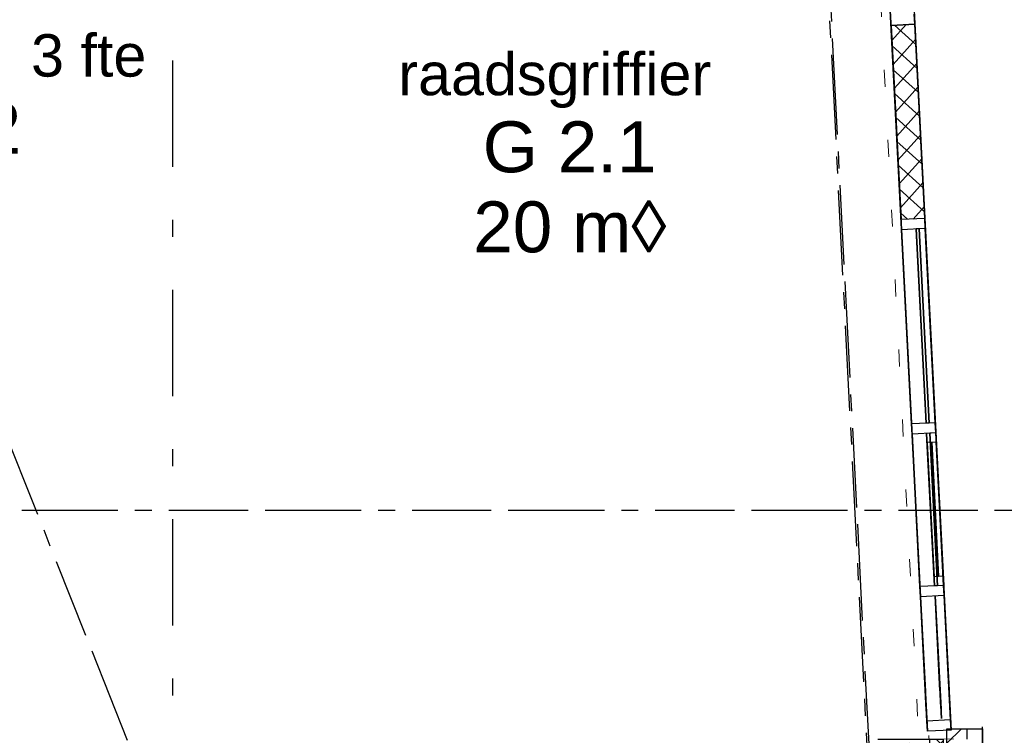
# Model space of a CAD drawing. Extents: x 1006 to 5197, y -24 to 263.
# Tile 94 of 124: x 1068.65 to 1074.45, y 1.37 to 5.59. Entities that reach past the tile are written whole.
import ezdxf
from ezdxf.enums import TextEntityAlignment as Align

# ---------------------------------------------------------------- set-up
doc = ezdxf.new("R2010")
doc.units = 0
doc.header["$MEASUREMENT"] = 0
for name, pattern in [('B0302', [1.2510000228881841, 0.6260000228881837, -0.3125, 0, -0.3125000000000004]), ('B0304', [0.6000000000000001, 0.5, -0.05, 0, -0.05]), ('B0602', [0.3125, 0, -0.3125]), ('B0701', [0.2341199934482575, 0.1559999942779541, -0.07811999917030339]), ('B0805', [1.3666666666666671, 0.5666666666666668, -0.1, 0.03333333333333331, -0.09999999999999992, 0.4666666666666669, -0.1000000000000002]), ('Wipeout_Contour', [1000, 0, -1000])]:
    doc.linetypes.add(name, pattern=pattern)
for name, color, linetype in [('21 Buitenwanden', 7, 'Continuous'), ('23 Vloeren', 7, 'Continuous'), ('28 Draagconstructies', 7, 'Continuous'), ('A Lijn doorsnede', 7, 'Continuous'), ('A Stramien', 7, 'Continuous'), ('T Tekst_dim 1_ 100', 7, 'Continuous'), ('Z Gebruiksopp', 7, 'Continuous')]:
    doc.layers.add(name, color=color, linetype=linetype)
doc.styles.add('GENERATED_STYLE_3', font='Arial')
doc.styles.add('GENERATED_STYLE_5', font='Arial')
doc.styles.get("Standard").update_dxf_attribs({"font": 'txt', "bigfont": 'BIGFONT.SHX'})
doc.dimstyles.new('GENERATED_STYLE__1', dxfattribs={"dimtxt": 0.25, "dimasz": 0.19, "dimexe": 0.18, "dimexo": 0, "dimgap": 0.09, "dimtad": 1, "dimdec": 0, "dimlfac": 1000, "dimzin": 0, "dimdsep": 46, "dimtxsty": 'Standard', "dimblk": 'ARROWHEAD_7', "dimblk1": 'ARROWHEAD_7', "dimblk2": 'ARROWHEAD_7', "dimcen": 0.09, "dimclrd": 7, "dimclre": 7, "dimclrt": 7, "dimadec": 1, "dimazin": 0, "dimtfac": 1, "dimtdec": 4, "dimtmove": 0, "dimatfit": 3, "dimfxl": 0, "dimtolj": 1, "dimtzin": 0, "dimarcsym": 0})
doc.dimstyles.new('GENERATED_STYLE__5', dxfattribs={"dimtxt": 0.1799999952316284, "dimasz": 0.19, "dimexe": 0.18, "dimexo": 0.04, "dimgap": 0.09, "dimtad": 1, "dimtih": 1, "dimtoh": 1, "dimdec": 0, "dimzin": 0, "dimdsep": 46, "dimtxsty": 'Standard', "dimblk": 'ARROWHEAD_9', "dimblk1": 'ARROWHEAD_9', "dimblk2": 'ARROWHEAD_9', "dimcen": 0.09, "dimclrd": 7, "dimclre": 7, "dimclrt": 7, "dimadec": 1, "dimazin": 0, "dimtfac": 1, "dimtdec": 4, "dimtmove": 0, "dimatfit": 3, "dimfxl": 0, "dimtolj": 1, "dimtzin": 0, "dimarcsym": 0})
doc.dimstyles.new('GENERATED_STYLE__6', dxfattribs={"dimtxt": 0.1799999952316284, "dimasz": 0.19, "dimexe": 0.18, "dimexo": 0, "dimgap": 0.09, "dimtad": 1, "dimtih": 1, "dimtoh": 1, "dimdec": 0, "dimlfac": 1000, "dimzin": 0, "dimdsep": 46, "dimtxsty": 'Standard', "dimblk": 'ARROWHEAD_7', "dimblk1": 'ARROWHEAD_7', "dimblk2": 'ARROWHEAD_7', "dimcen": 0.09, "dimclrd": 7, "dimclre": 7, "dimclrt": 7, "dimadec": 1, "dimazin": 0, "dimtfac": 1, "dimtdec": 4, "dimtmove": 0, "dimatfit": 3, "dimfxl": 0, "dimtolj": 1, "dimtzin": 0, "dimarcsym": 0})
pattern_1 = [(44.99999999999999, (988.2137332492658, 0), (-0.4596193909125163, 0.4596193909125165), []), (44.99999999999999, (988.1218093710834, 0.09192387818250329), (-0.4596193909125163, 0.4596193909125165), [])]
pattern_2 = [(0, (988.2137332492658, 0), (0, 0.6235383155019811), [0.06000000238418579, -0.300000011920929]), (0, (988.3937332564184, 0.311769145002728), (0, 0.6235383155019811), [0.06000000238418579, -0.300000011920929]), (60.00000000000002, (988.2137332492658, 0), (-0.540000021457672, 0.3117691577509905), [0.06000000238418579, -0.300000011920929]), (60.00000000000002, (988.573733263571, 0), (-0.540000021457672, 0.3117691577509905), [0.06000000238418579, -0.300000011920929]), (120, (988.27373325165, 0), (0.5400000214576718, 0.311769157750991), [0.0600000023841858, -0.300000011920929]), (120, (988.6337332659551, 0), (0.5400000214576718, 0.311769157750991), [0.0600000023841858, -0.300000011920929]), (0, (988.2137332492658, 0.06000000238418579), (0, 0.1200000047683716), [0, -0.1200000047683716, 0, -0.1800000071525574]), (45, (988.27373325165, 0.06000000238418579), (-0.08485281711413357, 0.08485281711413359), [0, -0.0900000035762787, 0, -0.1500000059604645])]
pattern_3 = [(45, (988.2137332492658, 0), (-0.05303300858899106, 0.05303300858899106), []), (135, (988.2137332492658, 0), (0.05303300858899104, 0.05303300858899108), [])]

# ---------------------------------------------------------------- blocks, each defined once
blk = doc.blocks.new('communicatie 3 fte_G 4.12_73_2', base_point=(1068.014664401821, 4.893068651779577))
at = {"linetype": 'Continuous', "lineweight": 0, "flags": 1}
for tag in ['ROOM_PERIM', 'ROOM_WALLS_SURF', 'ROOM_DOORS_SURF', 'ROOM_WINDS_SURF', 'ROOM_BASELEV', 'ROOM_HEIGHT', 'ROOM_NET_AREA', 'ROOM_REDUCED_AREA', 'ROOM_CALC_AREA', 'ROOM_VOLUME']:
    blk.add_attdef(tag, text='', height=2, dxfattribs=at).set_placement((1068.014664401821, 4.321640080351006), align=Align.BOTTOM_LEFT)
at = {"layer": 'Z Gebruiksopp'}
for tag, height, style, p in [('ROOM_NAME', 0.25, 'GENERATED_STYLE_5', (1066.46184043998, 5.179772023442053)), ('ROOM_NUMBER', 0.3, 'GENERATED_STYLE_3', (1067.397119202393, 4.710684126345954)), ('ROOM_AREA', 0.3, 'GENERATED_STYLE_3', (1067.455679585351, 4.239255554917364))]:
    blk.add_attdef(tag, text='', height=height, dxfattribs=dict(at, style=style)).set_placement(p, align=Align.BOTTOM_LEFT)
blk = doc.blocks.new('raadsgriffier_G 2.1_330_2', base_point=(1071.877896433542, 4.783275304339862))
at = {"linetype": 'Continuous', "lineweight": 0, "flags": 1}
for tag in ['ROOM_PERIM', 'ROOM_WALLS_SURF', 'ROOM_DOORS_SURF', 'ROOM_WINDS_SURF', 'ROOM_BASELEV', 'ROOM_HEIGHT', 'ROOM_NET_AREA', 'ROOM_REDUCED_AREA', 'ROOM_CALC_AREA', 'ROOM_VOLUME']:
    blk.add_attdef(tag, text='', height=2, dxfattribs=at).set_placement((1071.877896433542, 4.211846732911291), align=Align.BOTTOM_LEFT)
at = {"layer": 'Z Gebruiksopp'}
for tag, height, style, p in [('ROOM_NAME', 0.25, 'GENERATED_STYLE_5', (1070.877529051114, 5.06997867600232)), ('ROOM_NUMBER', 0.3, 'GENERATED_STYLE_3', (1071.37476021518, 4.60089077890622)), ('ROOM_AREA', 0.3, 'GENERATED_STYLE_3', (1071.318911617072, 4.129462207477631))]:
    blk.add_attdef(tag, text='', height=height, dxfattribs=dict(at, style=style)).set_placement(p, align=Align.BOTTOM_LEFT)
blk = doc.blocks.new('SSN_VLIESGEVEL 01 2DE-nieuw', base_point=(988.2137332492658, 0))
at = {"layer": '21 Buitenwanden', "linetype": 'Continuous'}
h = blk.add_hatch(dxfattribs=at)
h.set_pattern_fill('Raster_100_0002', color=256, style=0, pattern_type=2)
h.set_pattern_definition([(44.99999999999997, (979.79616948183, -0.07689038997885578), (-0.07071067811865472, 0.0707106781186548), []), (135, (979.79616948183, -0.07689038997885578), (0.07071067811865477, 0.07071067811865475), [])])
h.paths.add_polyline_path([(979.2130352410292, -0.14), (980.3630351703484, -0.14), (980.3630351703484, 0), (979.2130352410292, 0)], flags=0)
for p, q in [((1000.523411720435, 0), (976.1840547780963, 0)), ((976.1840547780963, 0), (976.1840547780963, -0.14)), ((976.5966668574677, 0), (976.1840547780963, 0)), ((976.1840547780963, 0), (976.2440547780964, 0)), ((976.1840547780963, 0), (976.1840547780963, -0.14)), ((976.2440547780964, 0), (976.9805540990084, 0)), ((976.2440547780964, 0), (976.2440547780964, -0.14)), ((976.9805540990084, 0), (976.255674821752, 0)), ((976.255674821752, 0), (976.408717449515, 0)), ((976.3102331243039, 0), (976.9805540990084, 0)), ((976.9805540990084, 0), (976.3209105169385, 0)), ((976.408717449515, 0), (976.9805540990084, 0)), ((976.9805540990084, 0), (976.4193948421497, 0)), ((976.4739531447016, 0), (976.9805540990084, 0)), ((976.9805540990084, 0), (976.4846305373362, 0)), ((1000.523411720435, 0), (976.5966668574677, 0)), ((976.646932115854, 0), (976.9805540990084, 0)), ((976.9805540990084, 0), (977.0405540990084, 0)), ((976.9805540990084, 0), (976.9805540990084, -0.14)), ((976.9805540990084, 0), (976.9805540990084, -0.14)), ((976.9805540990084, 0), (976.9805540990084, -0.14)), ((976.9805540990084, 0), (976.9805540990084, -0.14)), ((976.9805540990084, 0), (976.9805540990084, -0.14)), ((976.9805540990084, 0), (976.9805540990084, -0.14)), ((976.9805540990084, 0), (976.9805540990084, -0.14)), ((976.9805540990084, 0), (976.9805540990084, -0.14)), ((976.9805540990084, 0), (976.9805540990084, -0.14)), ((977.4919140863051, 0.0001), (977.0405540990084, 0.0001)), ((977.0405540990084, 0), (977.9432740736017, 0)), ((977.9432740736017, 0), (977.0405540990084, 0)), ((977.0405540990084, 0), (977.0405540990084, -0.05400000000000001)), ((977.0405540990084, 0), (977.0405540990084, -0.05400000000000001)), ((977.0405540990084, 0), (977.9432740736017, 0)), ((977.9432740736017, 0), (977.0405540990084, 0)), ((977.0405540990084, 0), (977.9432740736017, 0)), ((977.9432740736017, 0), (977.0405540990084, 0)), ((977.0405540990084, 0), (977.9432740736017, 0)), ((977.9432740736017, 0), (977.0405540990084, 0)), ((977.0405540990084, 0), (977.9432740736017, 0)), ((977.9432740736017, 0), (977.0405540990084, 0)), ((977.0405540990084, 0), (977.9432740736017, 0)), ((977.0405540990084, 0), (977.0405540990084, -0.14)), ((977.0405540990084, 0), (977.0405540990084, -0.14)), ((977.0405540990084, 0), (977.0405540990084, -0.14)), ((977.0405540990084, 0), (977.0405540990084, -0.14)), ((977.0405540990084, 0), (977.0405540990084, -0.14)), ((977.0405540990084, 0), (977.0405540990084, -0.14)), ((977.0405540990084, 0), (977.0405540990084, -0.14)), ((977.0405540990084, 0), (977.0405540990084, -0.14)), ((977.0405540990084, 0), (977.0405540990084, -0.14)), ((977.0945540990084, 0), (977.8892740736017, 0)), ((977.8892740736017, 0), (977.0945540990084, 0)), ((977.0945540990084, 0), (977.0945540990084, -0.05400000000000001)), ((977.0945540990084, 0), (977.0945540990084, -0.05400000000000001)), ((977.4919140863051, 0.0001), (977.9432740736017, 0.0001)), ((977.8892740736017, 0), (977.8892740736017, -0.05400000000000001)), ((977.8892740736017, 0), (977.8892740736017, -0.05400000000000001)), ((977.9432740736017, 0), (977.9432740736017, -0.05400000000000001)), ((977.9432740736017, 0), (977.9432740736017, -0.05400000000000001)), ((977.9432740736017, 0), (978.0032740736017, 0)), ((977.9432740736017, 0), (977.9432740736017, -0.14)), ((977.9432740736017, 0), (977.9432740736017, -0.14)), ((977.9432740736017, 0), (977.9432740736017, -0.14)), ((977.9432740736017, 0), (977.9432740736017, -0.14)), ((977.9432740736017, 0), (977.9432740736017, -0.14)), ((977.9432740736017, 0), (977.9432740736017, -0.14)), ((977.9432740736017, 0), (977.9432740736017, -0.14)), ((977.9432740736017, 0), (977.9432740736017, -0.14)), ((977.9432740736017, 0), (977.9432740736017, -0.14)), ((978.0032740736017, 0), (979.1530352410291, 0)), ((978.0032740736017, 0), (979.1530352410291, 0)), ((979.1530352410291, 0), (978.0032740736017, 0)), ((979.1530352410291, 0), (978.0032740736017, 0)), ((978.0032740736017, 0), (979.1530352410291, 0)), ((979.1530352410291, 0), (978.0032740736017, 0)), ((978.0032740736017, 0), (979.1530352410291, 0)), ((979.1530352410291, 0), (978.0032740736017, 0)), ((978.0032740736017, 0), (979.1530352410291, 0)), ((978.0032740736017, 0), (978.0032740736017, -0.14)), ((978.0032740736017, 0), (978.0032740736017, -0.14)), ((978.0032740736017, 0), (978.0032740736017, -0.14)), ((978.0032740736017, 0), (978.0032740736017, -0.14)), ((978.0032740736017, 0), (978.0032740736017, -0.14)), ((978.0032740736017, 0), (978.0032740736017, -0.14)), ((978.0032740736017, 0), (978.0032740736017, -0.14)), ((978.0032740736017, 0), (978.0032740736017, -0.14)), ((978.0032740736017, 0), (978.0032740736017, -0.14)), ((979.1530352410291, 0), (979.2130352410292, 0)), ((979.1530352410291, 0), (979.1530352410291, -0.14)), ((979.1530352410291, 0), (979.1530352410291, -0.14)), ((979.1530352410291, 0), (979.1530352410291, -0.14)), ((979.1530352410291, 0), (979.1530352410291, -0.14)), ((979.1530352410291, 0), (979.1530352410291, -0.14)), ((979.1530352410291, 0), (979.1530352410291, -0.14)), ((979.1530352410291, 0), (979.1530352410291, -0.14)), ((979.1530352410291, 0), (979.1530352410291, -0.14)), ((979.1530352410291, 0), (979.1530352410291, -0.14)), ((980.3630351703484, 0), (979.2130352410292, 0)), ((979.2130352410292, 0), (979.2130352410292, -0.14)), ((979.2130352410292, 0), (980.3630351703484, 0)), ((980.3630351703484, 0), (979.2130352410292, 0)), ((979.2130352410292, 0), (980.3630351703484, 0)), ((979.2130352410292, 0), (980.3630351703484, 0)), ((980.3630351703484, 0), (979.2130352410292, 0)), ((980.3630351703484, 0), (979.2130352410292, 0)), ((979.2130352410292, 0), (980.3630351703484, 0)), ((979.2130352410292, 0), (980.3630351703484, 0)), ((980.3630351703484, 0), (979.2130352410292, 0)), ((979.2130352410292, 0), (979.2130352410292, -0.14)), ((979.2130352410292, 0), (979.2130352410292, -0.14)), ((979.2130352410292, 0), (979.2130352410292, -0.14)), ((979.2130352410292, 0), (979.2130352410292, -0.14)), ((979.2130352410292, 0), (979.2130352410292, -0.14)), ((979.2130352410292, 0), (979.2130352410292, -0.14)), ((979.2130352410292, 0), (979.2130352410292, -0.14)), ((979.2130352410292, 0), (979.2130352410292, -0.14)), ((979.2130352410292, 0), (979.2130352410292, -0.14)), ((980.3630351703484, -0.14), (980.3630351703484, 0)), ((980.3630351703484, 0), (980.4230351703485, 0)), ((980.3630351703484, 0), (980.3630351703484, -0.14)), ((980.3630351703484, 0), (980.3630351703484, -0.14)), ((980.3630351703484, 0), (980.3630351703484, -0.14)), ((980.3630351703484, 0), (980.3630351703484, -0.14)), ((980.3630351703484, 0), (980.3630351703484, -0.14)), ((980.3630351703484, 0), (980.3630351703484, -0.14)), ((980.3630351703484, 0), (980.3630351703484, -0.14)), ((980.3630351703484, 0), (980.3630351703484, -0.14)), ((980.3630351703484, 0), (980.3630351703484, -0.14)), ((976.408717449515, -0.053), (976.255674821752, -0.053)), ((976.255674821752, -0.053), (976.9805540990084, -0.053)), ((976.255674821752, -0.053), (976.255674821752, -0.054)), ((976.408717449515, -0.054), (976.255674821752, -0.054)), ((976.255674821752, -0.054), (976.9805540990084, -0.054)), ((976.9805540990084, -0.053), (976.3102331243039, -0.053)), ((976.9805540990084, -0.054), (976.3102331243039, -0.054)), ((976.3209105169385, -0.053), (976.9805540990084, -0.053)), ((976.3209105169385, -0.054), (976.9805540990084, -0.054)), ((976.9805540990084, -0.053), (976.408717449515, -0.053)), ((976.9805540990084, -0.054), (976.408717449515, -0.054)), ((976.4193948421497, -0.053), (976.9805540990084, -0.053)), ((976.4193948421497, -0.054), (976.9805540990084, -0.054)), ((976.9805540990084, -0.053), (976.4739531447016, -0.053)), ((976.9805540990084, -0.054), (976.4739531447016, -0.054)), ((976.4846305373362, -0.053), (976.9805540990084, -0.053)), ((976.4846305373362, -0.054), (976.9805540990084, -0.054)), ((976.9805540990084, -0.053), (976.646932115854, -0.053)), ((976.9805540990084, -0.054), (976.646932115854, -0.054)), ((976.9805540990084, -0.053), (976.9805540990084, -0.054)), ((976.9805540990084, -0.053), (976.9805540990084, -0.054)), ((976.9805540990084, -0.053), (976.9805540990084, -0.054)), ((976.9805540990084, -0.053), (976.9805540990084, -0.054)), ((976.9805540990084, -0.053), (976.9805540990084, -0.054)), ((976.9805540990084, -0.053), (976.9805540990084, -0.054)), ((976.9805540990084, -0.053), (976.9805540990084, -0.054)), ((976.9805540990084, -0.053), (976.9805540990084, -0.054)), ((977.0405540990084, -0.036), (977.9432740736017, -0.036)), ((977.9432740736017, -0.036), (977.0405540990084, -0.036)), ((977.0405540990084, -0.036), (977.0405540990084, -0.054)), ((977.0405540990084, -0.036), (977.0405540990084, -0.054)), ((977.0405540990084, -0.054), (977.9432740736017, -0.054)), ((977.9432740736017, -0.054), (977.0405540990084, -0.054)), ((977.0405540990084, -0.054), (977.0405540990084, -0.0541)), ((977.0405540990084, -0.054), (977.0405540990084, -0.0541)), ((977.0405540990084, -0.05400000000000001), (977.9432740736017, -0.05400000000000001)), ((977.9432740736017, -0.05400000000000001), (977.0405540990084, -0.05400000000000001)), ((977.0405540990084, -0.054), (977.9432740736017, -0.054)), ((977.9432740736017, -0.054), (977.0405540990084, -0.054)), ((977.0405540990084, -0.054), (977.9432740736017, -0.054)), ((977.9432740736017, -0.054), (977.0405540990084, -0.054)), ((977.0405540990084, -0.054), (977.0405540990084, -0.0541)), ((977.0405540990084, -0.054), (977.0405540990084, -0.0541)), ((977.0405540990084, -0.0541), (977.9432740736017, -0.0541)), ((977.9432740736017, -0.0541), (977.0405540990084, -0.0541)), ((977.0405540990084, -0.0541), (977.9432740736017, -0.0541)), ((977.9432740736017, -0.0541), (977.0405540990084, -0.0541)), ((977.0945540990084, -0.027), (977.8892740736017, -0.027)), ((977.8892740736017, -0.027), (977.0945540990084, -0.027)), ((977.0945540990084, -0.05400000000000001), (977.8892740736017, -0.05400000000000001)), ((977.8892740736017, -0.05400000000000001), (977.0945540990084, -0.05400000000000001)), ((977.9432740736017, -0.036), (977.9432740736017, -0.054)), ((977.9432740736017, -0.036), (977.9432740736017, -0.054)), ((977.9432740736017, -0.054), (977.9432740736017, -0.0541)), ((977.9432740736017, -0.054), (977.9432740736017, -0.0541)), ((977.9432740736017, -0.054), (977.9432740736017, -0.0541)), ((977.9432740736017, -0.054), (977.9432740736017, -0.0541)), ((978.0032740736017, -0.036), (979.1532740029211, -0.036)), ((979.1532740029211, -0.036), (978.0032740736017, -0.036)), ((978.0032740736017, -0.036), (978.0032740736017, -0.054)), ((978.0032740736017, -0.036), (978.0032740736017, -0.054)), ((978.0032740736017, -0.054), (979.1530352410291, -0.054)), ((979.1530352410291, -0.054), (978.0032740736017, -0.054)), ((978.0032740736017, -0.054), (978.0032740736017, -0.0541)), ((978.0032740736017, -0.054), (978.0032740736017, -0.0541)), ((978.0032740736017, -0.054), (979.1530352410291, -0.054)), ((979.1530352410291, -0.054), (978.0032740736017, -0.054)), ((978.0032740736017, -0.054), (978.0032740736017, -0.0541)), ((978.0032740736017, -0.054), (978.0032740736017, -0.0541)), ((978.0032740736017, -0.054), (979.1532740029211, -0.054)), ((979.1532740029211, -0.054), (978.0032740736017, -0.054)), ((978.0032740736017, -0.054), (979.1532740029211, -0.054)), ((979.1532740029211, -0.054), (978.0032740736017, -0.054)), ((978.0032740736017, -0.054), (978.0032740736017, -0.0541)), ((978.0032740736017, -0.054), (978.0032740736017, -0.0541)), ((978.0032740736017, -0.0541), (979.1530352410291, -0.0541)), ((979.1530352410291, -0.0541), (978.0032740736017, -0.0541)), ((978.0032740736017, -0.0541), (979.1530352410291, -0.0541)), ((979.1530352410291, -0.0541), (978.0032740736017, -0.0541)), ((978.0032740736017, -0.0541), (979.1532740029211, -0.0541)), ((979.1532740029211, -0.0541), (978.0032740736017, -0.0541)), ((979.1530352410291, -0.054), (979.1530352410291, -0.0541)), ((979.1530352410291, -0.054), (979.1530352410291, -0.0541)), ((979.1530352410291, -0.054), (979.1530352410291, -0.0541)), ((979.1530352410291, -0.054), (979.1530352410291, -0.0541)), ((979.1532740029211, -0.036), (979.1532740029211, -0.054)), ((979.1532740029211, -0.036), (979.1532740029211, -0.054)), ((979.1532740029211, -0.054), (979.1532740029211, -0.0541)), ((979.1532740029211, -0.054), (979.1532740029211, -0.0541)), ((976.1840547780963, -0.14), (1000.523411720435, -0.14)), ((976.5966668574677, -0.14), (976.1840547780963, -0.14)), ((976.1840547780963, -0.14), (976.2440547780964, -0.14)), ((976.2440547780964, -0.14), (976.9805540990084, -0.14)), ((976.9805540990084, -0.14), (976.255674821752, -0.14)), ((976.255674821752, -0.14), (976.408717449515, -0.14)), ((976.3102331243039, -0.14), (976.9805540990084, -0.14)), ((976.9805540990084, -0.14), (976.3209105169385, -0.14)), ((976.408717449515, -0.14), (976.9805540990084, -0.14)), ((976.9805540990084, -0.14), (976.4193948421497, -0.14)), ((976.4739531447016, -0.14), (976.9805540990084, -0.14)), ((976.9805540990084, -0.14), (976.4846305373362, -0.14)), ((1000.523411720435, -0.14), (976.5966668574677, -0.14)), ((976.646932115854, -0.14), (976.9805540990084, -0.14)), ((976.9805540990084, -0.14), (977.0405540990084, -0.14)), ((977.0405540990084, -0.14), (977.9432740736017, -0.14)), ((977.9432740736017, -0.14), (977.0405540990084, -0.14)), ((977.0405540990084, -0.14), (977.9432740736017, -0.14)), ((977.9432740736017, -0.14), (977.0405540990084, -0.14)), ((977.0405540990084, -0.14), (977.9432740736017, -0.14)), ((977.9432740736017, -0.14), (977.0405540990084, -0.14)), ((977.0405540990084, -0.14), (977.9432740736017, -0.14)), ((977.9432740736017, -0.14), (977.0405540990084, -0.14)), ((977.0405540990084, -0.14), (977.9432740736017, -0.14)), ((977.9432740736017, -0.14), (978.0032740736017, -0.14)), ((978.0032740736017, -0.14), (979.1530352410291, -0.14)), ((978.0032740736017, -0.14), (979.1530352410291, -0.14)), ((979.1530352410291, -0.14), (978.0032740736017, -0.14)), ((979.1530352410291, -0.14), (978.0032740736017, -0.14)), ((978.0032740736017, -0.14), (979.1530352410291, -0.14)), ((979.1530352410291, -0.14), (978.0032740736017, -0.14)), ((978.0032740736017, -0.14), (979.1530352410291, -0.14)), ((979.1530352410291, -0.14), (978.0032740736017, -0.14)), ((978.0032740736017, -0.14), (979.1530352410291, -0.14)), ((979.1530352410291, -0.14), (979.2130352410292, -0.14)), ((979.2130352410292, -0.14), (980.3630351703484, -0.14)), ((979.2130352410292, -0.14), (980.3630351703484, -0.14)), ((980.3630351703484, -0.14), (979.2130352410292, -0.14)), ((979.2130352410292, -0.14), (980.3630351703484, -0.14)), ((979.2130352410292, -0.14), (980.3630351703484, -0.14)), ((980.3630351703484, -0.14), (979.2130352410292, -0.14)), ((980.3630351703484, -0.14), (979.2130352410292, -0.14)), ((979.2130352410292, -0.14), (980.3630351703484, -0.14)), ((979.2130352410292, -0.14), (980.3630351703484, -0.14)), ((980.3630351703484, -0.14), (979.2130352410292, -0.14)), ((980.3630351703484, -0.14), (980.4230351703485, -0.14))]:
    blk.add_line(p, q, dxfattribs=at)
blk = doc.blocks.new('WALL_472_2', base_point=(1072.88504505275, 25.64928061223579))
at = {"layer": '21 Buitenwanden', "linetype": 'Continuous', "xscale": -0.9964737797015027, "rotation": 272.9521403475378}
blk.add_blockref('SSN_VLIESGEVEL 01 2DE-nieuw', (1073.517960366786, 13.37639521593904), dxfattribs=at)
blk = doc.blocks.new('214 bankhoek 3 - 2de verdieping_2229_2', base_point=(1073.905081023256, 0.8605809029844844))
at = {"color": 254, "linetype": 'Wipeout_Contour', "lineweight": 0, "ltscale": 6444.459225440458}
blk.add_wipeout([(1073.905081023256, 0.8605809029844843), (1074.3393482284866, 0.8605809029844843), (1074.3393482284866, 1.4233391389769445), (1074.2296496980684, 1.4233391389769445), (1074.2296496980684, 1.3502540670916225), (1073.905081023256, 1.3502540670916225)], dxfattribs=at).dxf.layer = '28 Draagconstructies'
at = {"layer": '28 Draagconstructies', "linetype": 'Continuous'}
blk.add_line((1074.229649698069, 1.413003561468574), (1074.320546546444, 1.413003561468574), dxfattribs=at)
at = {"color": 254, "linetype": 'Wipeout_Contour', "lineweight": 0, "ltscale": 4296.051643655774}
blk.add_wipeout([(1074.320546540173, 1.3502540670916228), (1073.7038394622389, 1.3502540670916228), (1073.7038394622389, 0.873003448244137), (1074.320546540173, 0.873003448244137)], dxfattribs=at).dxf.layer = '28 Draagconstructies'
at = {"layer": '28 Draagconstructies', "linetype": 'Continuous'}
h = blk.add_hatch(dxfattribs=at)
h.set_pattern_fill('13_45gr_isolatie_0002', color=256, style=0, pattern_type=2)
h.set_pattern_definition(pattern_3)
h.paths.add_polyline_path([(1073.703839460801, 1.005008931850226), (1074.150505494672, 1.005008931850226), (1074.150505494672, 1.350254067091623), (1074.07054643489, 1.350254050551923), (1074.070546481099, 1.126860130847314), (1073.703839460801, 1.126860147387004)], flags=0)
h = blk.add_hatch(dxfattribs=at)
h.set_pattern_fill('11_Constructie_beton_0002', color=256, style=0, pattern_type=2)
h.set_pattern_definition(pattern_2)
h.paths.add_polyline_path([(1073.70383945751, 1.126860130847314), (1074.070546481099, 1.126860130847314), (1074.070546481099, 1.350254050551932), (1073.70383945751, 1.350254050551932)], flags=0)
h = blk.add_hatch(dxfattribs=at)
h.set_pattern_fill('13_45gr_isolatie_0002', color=256, style=0, pattern_type=2)
h.set_pattern_definition(pattern_3)
h.paths.add_polyline_path([(1074.070546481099, 1.143657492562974), (1074.150505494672, 1.143657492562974), (1074.150505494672, 1.308071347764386), (1074.070546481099, 1.308071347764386)], flags=0)
for p, q in [((1074.229649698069, 1.321730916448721), (1074.229649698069, 1.413003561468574)), ((1074.150505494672, 1.350254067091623), (1073.70383945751, 1.350254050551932)), ((1073.919936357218, 1.350254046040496), (1073.703839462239, 1.350254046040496)), ((1074.070546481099, 1.126860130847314), (1074.070546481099, 1.350254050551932)), ((1074.150505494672, 1.350254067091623), (1074.150505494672, 1.005008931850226)), ((1074.320546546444, 1.126860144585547), (1074.320546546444, 1.350254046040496)), ((1074.229649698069, 0.9643918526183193), (1074.229649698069, 1.321730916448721)), ((1074.070546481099, 1.126860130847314), (1073.703839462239, 1.126860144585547)), ((1073.937752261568, 1.005008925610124), (1073.703839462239, 1.005008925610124)), ((1074.150505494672, 1.005008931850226), (1073.703839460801, 1.005008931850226)), ((1074.320546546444, 0.9643918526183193), (1074.320546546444, 1.005008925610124)), ((1073.703839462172, 0.9643918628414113), (1074.229649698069, 0.9643918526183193)), ((1073.703839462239, 0.9643918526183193), (1073.939848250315, 0.9643918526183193))]:
    blk.add_line(p, q, dxfattribs=at)
at = {"layer": '28 Draagconstructies', "linetype": 'B0701'}
for p, q in [((1074.320546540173, 1.375295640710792), (1074.320546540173, 1.423339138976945)), ((1074.320546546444, 1.350254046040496), (1074.320546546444, 1.375295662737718))]:
    blk.add_line(p, q, dxfattribs=at)
at = {"layer": '28 Draagconstructies', "color": 255, "linetype": 'B0602', "lineweight": 0}
for p, q in [((1073.866003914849, 1.126381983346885), (1073.8527912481, 1.382423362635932)), ((1073.703839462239, 1.126708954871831), (1073.866003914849, 1.126381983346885))]:
    blk.add_line(p, q, dxfattribs=at)
at = {"color": 254, "linetype": 'Wipeout_Contour', "lineweight": 0, "ltscale": 4296.453119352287}
blk.add_wipeout([(1074.3205465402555, 0.8730034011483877), (1073.905081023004, 0.8730034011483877), (1073.905081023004, 0.860580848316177), (1074.3205465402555, 0.860580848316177)], dxfattribs=at).dxf.layer = '28 Draagconstructies'
at = {"layer": '28 Draagconstructies', "linetype": 'Continuous'}
h = blk.add_hatch(dxfattribs=at)
h.set_pattern_fill('10_Baksteen_0002', color=256, style=0, pattern_type=2)
h.set_pattern_definition(pattern_1)
h.paths.add_polyline_path([(1073.703839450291, 0.8730034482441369), (1074.320546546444, 0.8730034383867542), (1074.320546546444, 1.413003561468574), (1074.229649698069, 1.413003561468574), (1074.229649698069, 1.321730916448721), (1074.229649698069, 0.9643918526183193), (1073.703839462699, 0.9643918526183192)], flags=0)
h = blk.add_hatch(dxfattribs=at)
h.set_pattern_fill('10_Baksteen_0002', color=256, style=0, pattern_type=2)
h.set_pattern_definition(pattern_1)
h.paths.add_polyline_path([(1073.703839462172, 0.8730034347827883), (1073.944564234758, 0.8730034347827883), (1073.939848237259, 0.9643918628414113), (1073.703839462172, 0.9643918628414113)], flags=0)
at = {"layer": '28 Draagconstructies', "color": 255, "linetype": 'B0602', "lineweight": 0}
blk.add_line((1074.03080063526, 0.8605809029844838), (1074.001759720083, 1.423339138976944), dxfattribs=at)
at = {"layer": '28 Draagconstructies', "linetype": 'Continuous'}
for p, q in [((1074.320546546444, 1.413003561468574), (1074.320546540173, 0.8730034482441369)), ((1074.320546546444, 0.8730034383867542), (1074.320546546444, 0.9643918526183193)), ((1073.703839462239, 0.8730034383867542), (1073.944564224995, 0.8730034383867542)), ((1073.944564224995, 0.8730034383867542), (1074.094763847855, 0.8730034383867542)), ((1074.094763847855, 0.8730034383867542), (1074.320546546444, 0.8730034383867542)), ((1074.320546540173, 0.8605809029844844), (1074.320546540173, 0.8730034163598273))]:
    blk.add_line(p, q, dxfattribs=at)
blk = doc.blocks.new('*D350', base_point=(988.2137332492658, 0))
at = {"layer": 'A Stramien', "linetype": 'Continuous'}
for p, q in [((1053.831204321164, 30.61801776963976), (1057.176893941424, 31.94706290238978)), ((1047.139825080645, 27.95992750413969), (1053.831204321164, 30.61801776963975))]:
    blk.add_line(p, q, dxfattribs=at)
blk.add_circle((1053.784736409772, 30.59955880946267), 0.05, dxfattribs=at)
at = {"layer": 'A Stramien', "insert": (1054.963057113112, 31.3904395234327), "char_height": 0.25, "attachment_point": 1, "rotation": 21.665005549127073}
blk.add_mtext('{3.600}', dxfattribs=at)
blk = doc.blocks.new('ARROWHEAD_7')
at = {"color": 0, "linetype": 'Continuous', "lineweight": 0}
for p, q in [((0, 0), (-1, 0)), ((-0.25, 0), (0.25, 0)), ((0, -0.25), (0, 0.25))]:
    blk.add_line(p, q, dxfattribs=at)
blk.add_circle((0, 0), 0.25, dxfattribs=at)
blk = doc.blocks.new('*D351', base_point=(988.2137332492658, 0))
at = {"layer": 'A Stramien', "linetype": 'Continuous'}
for p, q in [((1063.891026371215, 34.41243953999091), (1063.752584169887, 34.76094887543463)), ((1063.775337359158, 34.56823524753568), (1063.914741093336, 34.62361212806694)), ((1057.176893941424, 31.94706290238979), (1063.775337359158, 34.56823524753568)), ((1057.199647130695, 31.75434927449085), (1057.061204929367, 32.10285860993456)), ((1053.831204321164, 30.61801776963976), (1057.176893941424, 31.94706290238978))]:
    blk.add_line(p, q, dxfattribs=at)
for centre in [(1063.821805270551, 34.58669420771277), (1057.130426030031, 31.9286039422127)]:
    blk.add_circle(centre, 0.05, dxfattribs=at)
at = {"layer": 'A Stramien', "insert": (1059.981591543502, 33.38400722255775), "char_height": 0.25, "attachment_point": 1, "rotation": 21.665005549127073}
blk.add_mtext('{7.200}', dxfattribs=at)
blk = doc.blocks.new('*D450', base_point=(988.2137332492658, 0))
at = {"layer": 'T Tekst_dim 1_ 100', "linetype": 'Continuous'}
for p, q in [((1088.889913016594, 36.84971496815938), (1088.822902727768, 36.72517733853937)), ((1088.889913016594, 36.84971496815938), (1089.014450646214, 36.78270467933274)), ((1089.014450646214, 36.78270467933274), (1088.822902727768, 36.72517733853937)), ((1089.409875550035, 36.47643856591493), (1089.306555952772, 36.57300492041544)), ((1089.313309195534, 36.37311896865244), (1089.306555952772, 36.57300492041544)), ((1089.409875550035, 36.47643856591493), (1089.313309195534, 36.37311896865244))]:
    blk.add_line(p, q, dxfattribs=at)
blk.add_arc((1089.344388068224, 36.93400062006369), 0.4622246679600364, 202.9265008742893, 265.7250502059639, dxfattribs=at)
at = {"layer": 'T Tekst_dim 1_ 100', "insert": (1088.680270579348, 36.41229200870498), "char_height": 0.1799999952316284, "attachment_point": 1, "style": 'GENERATED_STYLE_3'}
blk.add_mtext('{87,6°}', dxfattribs=at)
blk = doc.blocks.new('ARROWHEAD_9')
at = {"color": 0, "linetype": 'Continuous', "lineweight": 0}
blk.add_line((0, 0), (-1, 0), dxfattribs=at)
at = {"color": 0, "linetype": 'Continuous', "lineweight": 0, "flags": 128}
blk.add_lwpolyline([(-0.525, 0.525), (0, 0), (-0.525, -0.525)], close=True, dxfattribs=at)
blk = doc.blocks.new('CUTPLANE_7_2', base_point=(1075.991642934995, -1.39425892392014))
at = {"layer": 'A Lijn doorsnede', "linetype": 'B0304'}
blk.add_line((1073.784594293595, -1.507320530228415), (1072.294462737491, 27.58118204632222), dxfattribs=at)
blk = doc.blocks.new('SLAB_488_2', base_point=(1057.110028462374, 23.50168464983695))
at = {"layer": '23 Vloeren', "color": 255, "linetype": 'B0602', "lineweight": 0, "flags": 128}
blk.add_lwpolyline([(1057.110028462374, 23.50168464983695), (1030.654267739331, 12.72491756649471), (1030.654267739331, 0.2500000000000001), (1042.726232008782, 0.2500323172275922), (1042.726378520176, 1.64999031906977), (1043.620062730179, 1.649903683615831), (1043.620062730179, 5.283248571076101), (1046.180062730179, 5.283248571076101), (1046.180062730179, 1.649919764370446), (1065.992114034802, 1.650008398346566), (1065.992114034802, 0.8500267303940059), (1073.970906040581, 0.8500267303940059), (1072.304830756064, 33.13542846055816), (1055.875649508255, 26.60906509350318)], close=True, dxfattribs=at)
blk = doc.blocks.new('Gevelhoek-vliesgevel as 11-W 2de verd_2231_2', base_point=(1074.341086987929, 1.382423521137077))
at = {"layer": '21 Buitenwanden', "linetype": 'Continuous'}
blk.add_line((1074.110573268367, 1.413003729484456), (1074.320546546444, 1.413003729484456), dxfattribs=at)
at = {"color": 254, "linetype": 'Wipeout_Contour', "lineweight": 0, "ltscale": 4296.051643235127}
blk.add_wipeout([(1074.3205465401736, 1.3502542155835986), (1073.70383925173, 1.3502542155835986), (1073.70383925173, 0.873003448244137), (1074.3205465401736, 0.8730034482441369)], dxfattribs=at).dxf.layer = '21 Buitenwanden'
at = {"layer": '21 Buitenwanden', "linetype": 'Continuous'}
h = blk.add_hatch(dxfattribs=at)
h.set_pattern_fill('10_Baksteen_0002', color=256, style=0, pattern_type=2)
h.set_pattern_definition(pattern_1)
h.paths.add_polyline_path([(1073.703839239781, 0.8730034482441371), (1074.320546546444, 0.8730034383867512), (1074.320546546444, 1.413003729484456), (1074.110573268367, 1.413003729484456), (1074.110573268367, 1.321731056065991), (1074.229649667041, 1.321731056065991), (1074.229649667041, 0.9643918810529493), (1073.703839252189, 0.9643918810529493)], flags=0)
h = blk.add_hatch(dxfattribs=at)
h.set_pattern_fill('13_45gr_isolatie_0002', color=256, style=0, pattern_type=2)
h.set_pattern_definition(pattern_3)
h.paths.add_polyline_path([(1073.703839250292, 1.005008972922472), (1074.089261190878, 1.005008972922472), (1074.089261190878, 1.350254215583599), (1074.009302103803, 1.350254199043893), (1074.009302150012, 1.126860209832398), (1073.703839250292, 1.126860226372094)], flags=0)
h = blk.add_hatch(dxfattribs=at)
h.set_pattern_fill('11_Constructie_beton_0002', color=256, style=0, pattern_type=2)
h.set_pattern_definition(pattern_2)
h.paths.add_polyline_path([(1073.703839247, 1.126860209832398), (1074.009302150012, 1.126860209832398), (1074.009302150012, 1.350254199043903), (1073.703839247, 1.350254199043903)], flags=0)
h = blk.add_hatch(dxfattribs=at)
h.set_pattern_fill('13_45gr_isolatie_0002', color=256, style=0, pattern_type=2)
h.set_pattern_definition(pattern_3)
h.paths.add_polyline_path([(1074.009302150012, 1.143657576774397), (1074.089261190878, 1.143657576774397), (1074.089261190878, 1.308071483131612), (1074.009302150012, 1.308071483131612)], flags=0)
h = blk.add_hatch(dxfattribs=at)
h.set_pattern_fill('10_Baksteen_0002', color=256, style=0, pattern_type=2)
h.set_pattern_definition(pattern_1)
h.paths.add_polyline_path([(1073.703839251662, 0.8730034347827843), (1073.944564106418, 0.8730034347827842), (1073.93984810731, 0.9643918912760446), (1073.703839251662, 0.9643918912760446)], flags=0)
for p, q in [((1074.110573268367, 1.321731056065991), (1074.110573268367, 1.413003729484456)), ((1074.320546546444, 1.413003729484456), (1074.320546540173, 0.873003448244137)), ((1074.089261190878, 1.350254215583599), (1073.703839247, 1.350254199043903)), ((1073.919936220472, 1.350254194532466), (1073.70383925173, 1.350254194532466)), ((1074.009302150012, 1.126860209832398), (1074.009302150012, 1.350254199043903)), ((1074.089261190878, 1.350254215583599), (1074.089261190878, 1.005008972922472)), ((1074.320546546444, 1.126860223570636), (1074.320546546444, 1.350254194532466)), ((1074.229649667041, 1.321731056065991), (1074.110573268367, 1.321731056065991)), ((1074.229649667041, 0.9643918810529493), (1074.229649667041, 1.321731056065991)), ((1074.009302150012, 1.126860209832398), (1073.70383925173, 1.126860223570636)), ((1073.937752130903, 1.005008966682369), (1073.70383925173, 1.005008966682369)), ((1074.089261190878, 1.005008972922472), (1073.703839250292, 1.005008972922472)), ((1074.320546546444, 0.9643918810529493), (1074.320546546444, 1.005008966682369)), ((1073.703839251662, 0.9643918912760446), (1074.229649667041, 0.9643918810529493)), ((1073.70383925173, 0.9643918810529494), (1073.939848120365, 0.9643918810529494)), ((1074.320546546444, 0.8730034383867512), (1074.320546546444, 0.9643918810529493)), ((1073.70383925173, 0.8730034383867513), (1073.944564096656, 0.8730034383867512)), ((1073.944564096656, 0.8730034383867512), (1074.094763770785, 0.8730034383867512)), ((1074.094763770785, 0.8730034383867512), (1074.320546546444, 0.8730034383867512))]:
    blk.add_line(p, q, dxfattribs=at)
at = {"layer": '21 Buitenwanden', "color": 255, "linetype": 'B0602', "lineweight": 0}
for p, q in [((1073.866003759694, 1.126382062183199), (1073.852791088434, 1.382423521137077)), ((1073.70383925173, 1.126709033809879), (1073.866003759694, 1.126382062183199))]:
    blk.add_line(p, q, dxfattribs=at)
at = {"layer": '21 Buitenwanden', "linetype": 'B0701'}
blk.add_line((1074.320546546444, 1.350254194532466), (1074.320546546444, 1.375295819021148), dxfattribs=at)
blk = doc.blocks.new('*D604', base_point=(988.2137332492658, 0))
at = {"layer": 'T Tekst_dim 1_ 100', "linetype": 'Continuous'}
for p, q in [((1090.374334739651, -0.9405461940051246), (1090.374334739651, -0.5655461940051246)), ((1095.087495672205, -0.9405461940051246), (1095.087495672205, -0.5655461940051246)), ((1080.164932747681, -0.7530461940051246), (1090.424334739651, -0.7530461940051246)), ((1090.424334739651, -0.7530461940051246), (1095.037495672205, -0.7530461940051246)), ((1095.037495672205, -0.7530461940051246), (1095.187495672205, -0.7530461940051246))]:
    blk.add_line(p, q, dxfattribs=at)
for centre in [(1090.374334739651, -0.7530461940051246), (1095.087495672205, -0.7530461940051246)]:
    blk.add_circle(centre, 0.05, dxfattribs=at)
at = {"layer": 'T Tekst_dim 1_ 100', "insert": (1092.422042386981, -0.5370461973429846), "char_height": 0.1799999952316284, "attachment_point": 1, "style": 'GENERATED_STYLE_3'}
blk.add_mtext('{4.713}', dxfattribs=at)
blk = doc.blocks.new('*D640', base_point=(988.2137332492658, 0))
at = {"layer": 'T Tekst_dim 1_ 100', "linetype": 'Continuous'}
for p, q in [((1090.374334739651, -0.7110331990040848), (1090.374334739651, -0.3360331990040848)), ((1095.087495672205, -0.7110331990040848), (1095.087495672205, -0.3360331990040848)), ((1080.164932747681, -0.5235331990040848), (1090.424334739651, -0.5235331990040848)), ((1090.424334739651, -0.5235331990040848), (1095.037495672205, -0.5235331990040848)), ((1095.037495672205, -0.5235331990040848), (1095.187495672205, -0.5235331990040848))]:
    blk.add_line(p, q, dxfattribs=at)
for centre in [(1090.374334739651, -0.5235331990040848), (1095.087495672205, -0.5235331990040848)]:
    blk.add_circle(centre, 0.05, dxfattribs=at)
at = {"layer": 'T Tekst_dim 1_ 100', "insert": (1092.422042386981, -0.3075332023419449), "char_height": 0.1799999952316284, "attachment_point": 1, "style": 'GENERATED_STYLE_3'}
blk.add_mtext('{4.713}', dxfattribs=at)
blk = doc.blocks.new('CUTPLANE_5_2', base_point=(1069.546019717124, 39.62449479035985))
at = {"layer": 'A Lijn doorsnede', "linetype": 'B0302'}
blk.add_line((1069.546019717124, 39.12449479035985), (1069.546019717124, -1.497288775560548), dxfattribs=at)

msp = doc.modelspace()

# ---------------------------------------------------------------- linework, layer by layer
at = {"layer": 'A Stramien', "linetype": 'B0805', "flags": 128}
for points in [[(1056.899786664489, 32.50920704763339), (1070.910939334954, -2.761956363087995)], [(1007.025182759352, 2.700000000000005), (1098.460425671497, 2.700000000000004)]]:
    msp.add_lwpolyline(points, dxfattribs=at)

# ---------------------------------------------------------------- block references
at = {"layer": '21 Buitenwanden'}
msp.add_blockref('WALL_472_2', (1072.88504505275, 25.64928061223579), dxfattribs=at)
at = {"layer": 'A Lijn doorsnede'}
msp.add_blockref('CUTPLANE_5_2', (1069.546019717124, 39.62449479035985), dxfattribs=at)
at = {"layer": 'Z Gebruiksopp', "linetype": 'Continuous'}
ref = msp.add_blockref('communicatie 3 fte_G 4.12_73_2', (1068.014664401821, 4.893068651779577), dxfattribs=at)
ref.add_attrib('ROOM_NAME', 'communicatie 3 fte', dxfattribs={"color": 7, "linetype": 'Continuous', "height": 0.25, "style": 'GENERATED_STYLE_5'}).set_placement((1066.46184043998, 5.179772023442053), align=Align.BOTTOM_LEFT)
ref.add_attrib('ROOM_NUMBER', 'G 4.12', dxfattribs={"color": 7, "linetype": 'Continuous', "height": 0.3, "style": 'GENERATED_STYLE_3'}).set_placement((1067.397119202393, 4.710684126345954), align=Align.BOTTOM_LEFT)
ref.add_attrib('ROOM_AREA', '21 m◊', dxfattribs={"color": 7, "linetype": 'Continuous', "height": 0.3, "style": 'GENERATED_STYLE_3'}).set_placement((1067.455679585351, 4.239255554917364), align=Align.BOTTOM_LEFT)
ref = msp.add_blockref('raadsgriffier_G 2.1_330_2', (1071.877896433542, 4.783275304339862), dxfattribs=at)
ref.add_attrib('ROOM_NAME', 'raadsgriffier', dxfattribs={"color": 7, "linetype": 'Continuous', "height": 0.25, "style": 'GENERATED_STYLE_5'}).set_placement((1070.877529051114, 5.06997867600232), align=Align.BOTTOM_LEFT)
ref.add_attrib('ROOM_NUMBER', 'G 2.1', dxfattribs={"color": 7, "linetype": 'Continuous', "height": 0.3, "style": 'GENERATED_STYLE_3'}).set_placement((1071.37476021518, 4.60089077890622), align=Align.BOTTOM_LEFT)
ref.add_attrib('ROOM_AREA', '20 m◊', dxfattribs={"color": 7, "linetype": 'Continuous', "height": 0.3, "style": 'GENERATED_STYLE_3'}).set_placement((1071.318911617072, 4.129462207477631), align=Align.BOTTOM_LEFT)

# ---------------------------------------------------------------- dimensions: what is measured, and where the dimension line sits
at = {"layer": 'A Stramien', "linetype": 'Continuous'}
dim = msp.add_linear_dim(base=(1020.327840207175, 17.30910748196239), p1=(1067.037298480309, -2.761956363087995), p2=(1070.910939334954, -2.761956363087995), angle=21.66500554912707, dimstyle='GENERATED_STYLE__1', dxfattribs=at)
dim.commit()
dim.dimension.update_dxf_attribs({"geometry": '*D350', "text_midpoint": (1055.44998518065, 31.44936590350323)})
at = {"layer": 'T Tekst_dim 1_ 100', "linetype": 'Continuous'}
dim = msp.add_angular_dim_3p(base=(1089.074829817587, 36.55851427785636), center=(1089.344388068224, 36.93400062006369), p1=(1074.218663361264, 34.1288266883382), p2=(1094.222254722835, 2.852270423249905), dimstyle='GENERATED_STYLE__5', dxfattribs=at)
dim.commit()
dim.dimension.update_dxf_attribs({"geometry": '*D450', "text_midpoint": (1088.997907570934, 36.32229201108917), "dimtype": 165})

# ---------------------------------------------------------------- next in the draw order: block references
at = {"layer": '28 Draagconstructies', "linetype": 'Continuous'}
msp.add_blockref('214 bankhoek 3 - 2de verdieping_2229_2', (1073.905081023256, 0.8605809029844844), dxfattribs=at)

# ---------------------------------------------------------------- next in the draw order: linework, layer by layer
at = {"layer": 'A Stramien', "linetype": 'B0805', "flags": 128}
msp.add_lwpolyline([(1071.736016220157, 38.40276590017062), (1073.860215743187, -2.760000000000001)], dxfattribs=at)

# ---------------------------------------------------------------- next in the draw order: block references
at = {"layer": '23 Vloeren', "color": 255, "linetype": 'B0602', "lineweight": 0}
msp.add_blockref('SLAB_488_2', (1057.110028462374, 23.50168464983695), dxfattribs=at)
at = {"layer": 'A Lijn doorsnede'}
msp.add_blockref('CUTPLANE_7_2', (1075.991642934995, -1.39425892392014), dxfattribs=at)

# ---------------------------------------------------------------- next in the draw order: dimensions: what is measured, and where the dimension line sits
at = {"layer": 'A Stramien', "linetype": 'Continuous'}
dim = msp.add_linear_dim(base=(1020.327840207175, 17.30910748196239), p1=(1070.910939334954, -2.761956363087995), p2=(1078.658221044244, -2.761956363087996), angle=21.66500554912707, dimstyle='GENERATED_STYLE__1', dxfattribs=at)
dim.commit()
dim.dimension.update_dxf_attribs({"geometry": '*D351', "text_midpoint": (1060.46851961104, 33.44293360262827)})

# ---------------------------------------------------------------- next in the draw order: block references
at = {"layer": '21 Buitenwanden', "linetype": 'Continuous'}
msp.add_blockref('Gevelhoek-vliesgevel as 11-W 2de verd_2231_2', (1074.341086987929, 1.382423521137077), dxfattribs=at)

# ---------------------------------------------------------------- next in the draw order: dimensions: what is measured, and where the dimension line sits
at = {"layer": 'T Tekst_dim 1_ 100', "linetype": 'Continuous'}
for base, picture, middle in [((1068.000062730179, -0.5235331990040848), '*D640', (1092.763527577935, -0.3975331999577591)), ((1074.320546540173, -0.7530461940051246), '*D604', (1092.763527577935, -0.6270461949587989))]:
    dim = msp.add_linear_dim(base=base, p1=(1090.374334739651, 1.102048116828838), p2=(1095.087495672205, 2.102048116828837), dimstyle='GENERATED_STYLE__6', dxfattribs=at)
    dim.commit()
    dim.dimension.update_dxf_attribs({"geometry": picture, "text_midpoint": middle})

doc.saveas('drawing.dxf')
